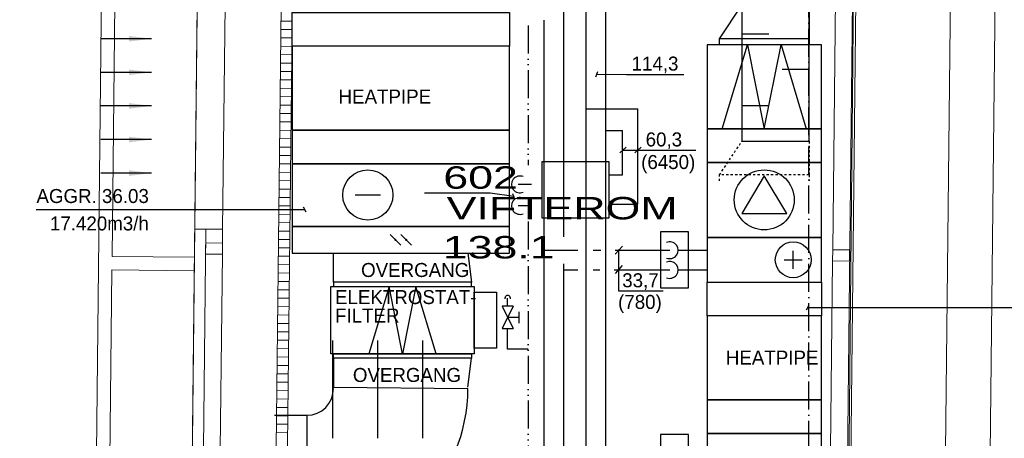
# Model space of a CAD drawing. Header units: millimetres. Extents: x 0 to 83727, y -867 to 61719.
# Tile 23 of 29: x 48553 to 57346, y 36138 to 39876. Entities that reach past the tile are written whole.
import ezdxf
from ezdxf.enums import TextEntityAlignment as Align

# ---------------------------------------------------------------- set-up
doc = ezdxf.new("R2010")
doc.units = ezdxf.units.MM
doc.header["$LTSCALE"] = 50
doc.header["$MEASUREMENT"] = 0
doc.header["$PDMODE"] = 1
for name, pattern in [('2V-CENT', [23, 20, -1.5, 0, -1.5]), ('V-GOMD', [0.8, 0.4, -0.4]), ('V-KU', [2, 1, 1]), ('V-SPV', [7, 5, -1, 0, -1]), ('V-V', [2, 1, 1]), ('V-VV', [8, 5, -1, 0, -1, 0, -1])]:
    doc.linetypes.add(name, pattern=pattern)
doc.layers.get('0').update_dxf_attribs({"linetype": 'CONTINUOUS'})
for name, color, linetype in [('20606A200D001$0$A12-HEL1', 1, 'CONTINUOUS'), ('20606A200D001$0$A23-HEL1', 1, 'CONTINUOUS'), ('20606A200D001$0$A23-HEL2', 1, 'CONTINUOUS'), ('20606A200D001$0$A23-HEL3', 1, 'CONTINUOUS'), ('20606A200D001$0$A23-HEL4', 1, 'CONTINUOUS'), ('20606A200D001$0$A24-HEL2', 1, 'CONTINUOUS'), ('20606A200D001$0$A24-SKR1', 1, 'CONTINUOUS'), ('20606A200D001$0$A26-HEL1', 1, 'CONTINUOUS'), ('20606A200D001$0$omriss', 1, 'CONTINUOUS'), ('20606A200D001$0$Rominfo', 7, 'CONTINUOUS'), ('V050', 1, 'CONTINUOUS'), ('V051', 1, 'CONTINUOUS'), ('V060-', 3, 'CONTINUOUS'), ('V061-', 1, 'CONTINUOUS'), ('V070-', 3, 'CONTINUOUS'), ('V080-', 3, 'CONTINUOUS'), ('V090-', 2, 'CONTINUOUS'), ('V100-', 6, 'CONTINUOUS'), ('V101-', 1, 'CONTINUOUS'), ('V110-', 6, 'CONTINUOUS'), ('V111-', 1, 'CONTINUOUS')]:
    doc.layers.add(name, color=color, linetype=linetype)
doc.styles.add('20606A200D001$0$Standard', font='arial.ttf')
doc.styles.add('FISO', font='fiso')

# ---------------------------------------------------------------- blocks, each defined once
blk = doc.blocks.new('V400', base_point=(16229, 22597))
for p, q in [((16229, 22598), (16229, 22597)), ((16230, 22598), (16229, 22598)), ((16230, 22597), (16230, 22598)), ((16229, 22597), (16230, 22597))]:
    blk.add_line(p, q)
blk = doc.blocks.new('V406', base_point=(16230, 22594))
at = {"color": 1}
for p, q in [((16229.8, 22594), (16230.2, 22594.4)), ((16229.8, 22593.6), (16230.2, 22594))]:
    blk.add_line(p, q, dxfattribs=at)
at = {"color": 1, "const_width": 0.04}
for points in [[(16230, 22594.22, -1), (16230, 22594.18, -1), (16230, 22594.22, -1)], [(16230, 22593.82, -1), (16230, 22593.78, -1), (16230, 22593.82, -1)]]:
    blk.add_lwpolyline(points, format="xyb", dxfattribs=at)
blk = doc.blocks.new('V404', base_point=(16232, 22594))
at = {"color": 1}
blk.add_line((16231.8, 22594), (16232.2, 22594), dxfattribs=at)
blk.add_circle((16232, 22594), 0.4, dxfattribs=at)
blk = doc.blocks.new('V405', base_point=(16234, 22594))
at = {"color": 1}
blk.add_line((16234, 22594.2), (16234, 22593.8), dxfattribs=at)
blk.add_blockref('V404', (16234, 22594), dxfattribs=at)
blk = doc.blocks.new('V407', base_point=(16228, 22591))
at = {"color": 1}
for p, q in [((16228.32, 22591), (16227.82, 22591.3)), ((16227.82, 22591.3), (16227.82, 22590.7)), ((16227.82, 22590.7), (16228.32, 22591))]:
    blk.add_line(p, q, dxfattribs=at)
blk.add_circle((16228, 22591), 0.4, dxfattribs=at)
blk = doc.blocks.new('V403', base_point=(16234, 22597))
at = {"color": 1}
for p, q in [((16233.5, 22597.5), (16234.5, 22597.2)), ((16234.5, 22597.2), (16233.5, 22597)), ((16233.5, 22597), (16234.5, 22596.8)), ((16234.5, 22596.8), (16233.5, 22596.5))]:
    blk.add_line(p, q, dxfattribs=at)
blk = doc.blocks.new('KHDIMF_800X600X300')
at = {"color": 0, "linetype": 'ByBlock'}
for p, q in [((-150, -400), (-150, 400)), ((-150, 400), (150, 200)), ((150, 200), (150, -400)), ((150, -400), (-150, -400))]:
    blk.add_line(p, q, dxfattribs=at)
blk = doc.blocks.new('2HDIMF_800X600X300')
for p in [(-150, 0), (150, -100)]:
    blk.add_point(p)
at = {"color": 0, "linetype": 'ByBlock'}
blk.add_blockref('KHDIMF_800X600X300', (0, 0), dxfattribs=at)
at = {"style": 'FISO', "flags": 3}
blk.add_attdef('0', (0, 0), '', height=1, dxfattribs=at)
blk = doc.blocks.new('LD_P_A')
for p, q in [((1, 1), (0, 1)), ((0, 1), (0, 0)), ((1, 0), (1, 1)), ((0, 0), (1, 0))]:
    blk.add_line(p, q)
at = {"color": 1}
for p, q in [((0.2, 1), (0.2, 0.6)), ((0.6, 1), (0.6, 0.6)), ((0.4, 0), (0.4, 0.4)), ((0.8, 0), (0.8, 0.4))]:
    blk.add_line(p, q, dxfattribs=at)
blk = doc.blocks.new('V420', base_point=(455, 404.5))
blk.add_line((455, 404.5), (464, 404.5))
blk.add_solid([(455, 404.5), (459, 405), (459, 404)])
blk = doc.blocks.new('R517')
at = {"color": 0}
for p, q in [((-1, 2), (1, 2)), ((0, 2), (0, 0)), ((-2, 1), (2, -1)), ((-2, -1), (2, 1)), ((-2, 1), (-2, -1)), ((2, -1), (2, 1))]:
    blk.add_line(p, q, dxfattribs=at)
blk = doc.blocks.new('20606A200D001')
at = {"layer": '20606A200D001$0$A12-HEL1', "color": 7, "linetype": 'Continuous', "lineweight": 0}
blk.add_lwpolyline([(70899.2, 12623.6), (71276.9, 47251.1)], dxfattribs=at)
at = {"layer": '20606A200D001$0$A23-HEL1', "color": 7, "linetype": 'Continuous', "lineweight": 0}
for points in [[(63298.5, 47348.1), (63037.6, 23429.6)], [(63339.3, 40087.3), (63314.6, 37827.4)], [(64301.3, 38069.2), (64323.2, 40069.1)], [(64048.6, 37819.4), (63314.6, 37827.4)], [(63313.3, 37707.4), (63288.7, 35447.5)], [(64047.3, 37699.4), (63313.3, 37707.4)]]:
    blk.add_lwpolyline(points, dxfattribs=at)
at = {"layer": '20606A200D001$0$A23-HEL2', "color": 7, "linetype": 'Continuous', "lineweight": 0}
for points in [[(69692.1, 18673.6), (70002, 47265.1)], [(64096.4, 33036.1), (64151.3, 38070.8)]]:
    blk.add_lwpolyline(points, dxfattribs=at)
at = {"layer": '20606A200D001$0$A23-HEL3', "color": 7, "linetype": 'Continuous', "lineweight": 0}
for points in [[(63841.7, 18673.6), (64182.9, 50128.7)], [(69722.1, 18673.6), (70032, 47264.7)], [(69749.7, 37887.2), (69774.2, 40132.1)], [(64301.3, 38069.2), (64051.4, 38071.9)], [(64300, 37946.7), (64301.3, 38069.2)], [(64274.4, 35601.8), (64298.9, 37846.7)], [(69724.1, 35542.4), (69748.6, 37787.3)]]:
    blk.add_lwpolyline(points, dxfattribs=at)
at = {"layer": '20606A200D001$0$A23-HEL4', "color": 7, "linetype": 'Continuous', "lineweight": 0}
for points in [[(64148.9, 37848.3), (64298.9, 37846.7), (64300, 37946.7), (64150, 37948.3)], [(69748.6, 37787.3), (69898.6, 37785.6), (69899.7, 37885.6), (69749.7, 37887.2)]]:
    blk.add_lwpolyline(points, close=True, dxfattribs=at)
at = {"layer": '20606A200D001$0$A24-HEL2', "color": 7, "linetype": 'Continuous', "lineweight": 0}
for points in [[(64868.7, 35070.3), (64924.2, 40162.5)], [(64768.7, 35071.4), (64823.1, 40063.6)]]:
    blk.add_lwpolyline(points, dxfattribs=at)
at = {"layer": '20606A200D001$0$A24-SKR1', "color": 7, "linetype": 'Continuous', "lineweight": 0}
for points in [[(64821.6, 39928.9), (64921.6, 39927.8)], [(64820.8, 39853.9), (64920.8, 39852.8)], [(64820, 39778.9), (64920, 39777.9)], [(64819.2, 39703.9), (64919.2, 39702.9)], [(64818.4, 39629), (64918.4, 39627.9)], [(64816.7, 39479), (64916.7, 39477.9)], [(64817.6, 39554), (64917.6, 39552.9)], [(64815.9, 39404), (64915.9, 39402.9)], [(64815.1, 39329), (64915.1, 39327.9)], [(64814.3, 39254), (64914.3, 39252.9)], [(64813.5, 39179), (64913.5, 39177.9)], [(64812.7, 39104), (64912.6, 39102.9)], [(64811, 38954), (64911, 38952.9)], [(64811.8, 39029), (64911.8, 39027.9)], [(64810.2, 38879), (64910.2, 38877.9)], [(64809.4, 38804), (64909.4, 38802.9)], [(64808.6, 38729), (64908.6, 38727.9)], [(64807.7, 38654), (64907.7, 38652.9)], [(64806.9, 38579), (64906.9, 38577.9)], [(64805.3, 38429), (64905.3, 38427.9)], [(64806.1, 38504), (64906.1, 38502.9)], [(64804.5, 38354), (64904.5, 38352.9)], [(64803.7, 38279), (64903.6, 38277.9)], [(64802.8, 38204), (64902.8, 38202.9)], [(64802, 38129), (64902, 38128)], [(64801.2, 38054), (64901.2, 38053)], [(64799.6, 37904.1), (64899.6, 37903)], [(64800.4, 37979), (64900.4, 37978)], [(64798.8, 37829.1), (64898.7, 37828)], [(64797.9, 37754.1), (64897.9, 37753)], [(64797.1, 37679.1), (64897.1, 37678)], [(64796.3, 37604.1), (64896.3, 37603)], [(64795.5, 37529.1), (64895.5, 37528)], [(64793.8, 37379.1), (64893.8, 37378)], [(64794.7, 37454.1), (64894.7, 37453)], [(64793, 37304.1), (64893, 37303)], [(64792.2, 37229.1), (64892.2, 37228)], [(64791.4, 37154.1), (64891.4, 37153)], [(64790.6, 37079.1), (64890.6, 37078)], [(64788.9, 36929.1), (64888.9, 36928)], [(64789.7, 37004.1), (64889.7, 37003)], [(64788.1, 36854.1), (64888.1, 36853)], [(64787.3, 36779.1), (64887.3, 36778)], [(64786.5, 36704.1), (64886.5, 36703)], [(64785.7, 36629.1), (64885.7, 36628)], [(64784.8, 36554.1), (64884.8, 36553)], [(64783.2, 36404.1), (64883.2, 36403.1)], [(64784, 36479.1), (64884, 36478.1)], [(64782.4, 36329.2), (64882.4, 36328.1)], [(64781.6, 36254.2), (64881.6, 36253.1)]]:
    blk.add_lwpolyline(points, dxfattribs=at)
at = {"layer": '20606A200D001$0$A26-HEL1', "color": 7, "linetype": 'Continuous', "lineweight": 0}
blk.add_lwpolyline([(70877, 47255.5), (70567, 18664.4)], dxfattribs=at)
at = {"layer": '20606A200D001$0$omriss', "color": 7, "linetype": 'Continuous', "lineweight": 0}
blk.add_lwpolyline([(63868.1, 21033.6), (55205, 21033.6), (55205, 12323.6), (32179, 12323.6), (32179, 13843.6), (35975, 13843.6), (35945, 21333.6), (63868.1, 21333.6), (64182.9, 50128.7), (72597.5, 50024.4), (72562.9, 47188.4), (70002, 47265.1), (69726.8, 18635.1), (63841.7, 18673.6)], close=True, dxfattribs=at)
at = {"layer": '20606A200D001$0$Rominfo', "color": 7, "linetype": 'Continuous', "style": '20606A200D001$0$Standard', "width": 1.428571}
for s, p in [('602', (66271.9, 38431.7)), ('VIFTEROM', (66301.5, 38157.9)), ('138.1', (66267.2, 37809.1))]:
    blk.add_text(s, height=200, dxfattribs=at).set_placement(p)

msp = doc.modelspace()

# ---------------------------------------------------------------- linework, layer by layer
at = {"layer": 'V050'}
for points in [[(51356.43, 37493.04), (52586.43, 37493.04), (52586.43, 37533.04), (51356.43, 37533.04)], [(52611.43, 37442.51), (52811.43, 37442.51), (52811.43, 36942.51), (52611.43, 36942.51)], [(51356.43, 36893.04), (52586.43, 36893.04), (52586.43, 36853.04), (51356.43, 36853.04)]]:
    msp.add_lwpolyline(points, close=True, dxfattribs=at)
at = {"layer": 'V051'}
for p, q in [((49731.65, 38178.96), (48699.93, 38178.96)), ((51099, 38178.96), (49731.65, 38178.96)), ((51111.5, 38157.31), (51086.5, 38200.61)), ((55578.49, 37285.18), (55603.49, 37328.48)), ((55590.99, 37306.83), (57858.24, 37306.83))]:
    msp.add_line(p, q, dxfattribs=at)
at = {"layer": 'V060-', "linetype": 'Continuous'}
for p, q in [((54802.06, 39652.09), (54802.06, 39706.14)), ((55602.06, 39706.14), (55602.06, 39652.09)), ((51356.43, 37533.04), (51356.43, 37792.35)), ((52556.43, 37792.35), (52586.43, 37533.04)), ((51350.19, 36137.95), (51350.19, 37012.33)), ((52150.19, 37012.33), (52150.19, 36137.95)), ((51356.43, 36853.04), (51356.43, 36593.74)), ((52556.43, 36593.74), (52586.43, 36853.04)), ((50828.2, 36343.16), (51116, 36343.16))]:
    msp.add_line(p, q, dxfattribs=at)
at = {"layer": 'V060-', "linetype": 'V-GOMD'}
for p, q in [((54802.06, 38436.18), (54802.06, 38490.23)), ((55602.06, 38490.23), (55602.06, 38436.18))]:
    msp.add_line(p, q, dxfattribs=at)
at = {"layer": 'V060-', "color": 1, "linetype": '2V-CENT'}
msp.add_line((51750.19, 36137.95), (51750.19, 37012.33), dxfattribs=at)
at = {"layer": 'V060-'}
for p, q in [((51356.43, 36593.74), (52556, 36583.16)), ((51116, 36343.16), (51116, 35143.16))]:
    msp.add_line(p, q, dxfattribs=at)
at = {"layer": 'V060-', "const_width": 6.36}
for points in [[(53607.14, 39080.89, 1), (53614.5, 39080.89, 1)], [(53785.14, 38886.04, 1), (53792.5, 38886.04, 1)]]:
    msp.add_lwpolyline(points, format="xyb", close=True, dxfattribs=at)
at = {"layer": 'V060-'}
for points in [[(53216.53, 38108.02), (53816.53, 38108.02), (53816.53, 38608.02), (53216.53, 38608.02)], [(54274.26, 37481.7), (54524.26, 37481.7), (54524.26, 37981.7), (54274.26, 37981.7)], [(54274.26, 35672.75), (54524.26, 35672.75), (54524.26, 36172.75), (54274.26, 36172.75)]]:
    msp.add_lwpolyline(points, close=True, dxfattribs=at)
for radius in [1440, 240]:
    msp.add_arc((51116, 36583.16), radius, 270, 360, dxfattribs=at)
at = {"layer": 'V080-', "linetype": 'V-VV'}
for p, q in [((53094.58, 39824.59), (53094.58, 38577.56)), ((53094.58, 38074.92), (53094.58, 31186.45)), ((52910.71, 37317.06), (52910.71, 37389.17)), ((52910.71, 36933.31), (52910.71, 37117.06)), ((53094.58, 36933.31), (52910.71, 36933.31))]:
    msp.add_line(p, q, dxfattribs=at)
at = {"layer": 'V080-', "color": 1}
msp.add_arc((52910.71, 37389.17), 25, 343.472987, 556.527013, dxfattribs=at)
at = {"layer": 'V090-', "linetype": 'V-SPV'}
msp.add_line((55601.02, 34994.02), (55601.02, 41676.67), dxfattribs=at)
at = {"layer": 'V100-', "linetype": 'V-V'}
for p, q in [((53413, 37937.54), (53413, 45539.24)), ((53237.38, 35031.38), (53237.38, 39871.67)), ((53237.38, 37816.79), (53538.2, 37816.79)), ((53674.58, 37816.79), (53742.77, 37816.79)), ((53870.62, 37816.79), (54358.03, 37816.79)), ((54432.68, 37816.79), (54693.15, 37816.79)), ((53413, 35031.38), (53413, 37694.69)), ((53413, 37641.17), (53538.2, 37641.17)), ((53674.58, 37641.17), (53734.25, 37641.17)), ((53862.1, 37641.17), (54358.03, 37641.17)), ((54435.52, 37641.17), (54693.15, 37641.17))]:
    msp.add_line(p, q, dxfattribs=at)
at = {"layer": 'V100-', "color": 1}
for centre in [(54358.03, 37817.27), (54358.03, 37641.1)]:
    msp.add_arc(centre, 75, 248.054367, 471.945633, dxfattribs=at)
at = {"layer": 'V101-'}
for p, q in [((53968.38, 38739.07), (53912.65, 38687.08)), ((54591.14, 38708.96), (53937.12, 38708.96)), ((54102.99, 38739.07), (54047.26, 38687.08)), ((53901.47, 37455.04), (54299.39, 37455.04))]:
    msp.add_line(p, q, dxfattribs=at)
at = {"layer": 'V110-', "linetype": 'V-KU'}
for p, q in [((53610.82, 35031.38), (53610.82, 42580.44)), ((53788.82, 35914.46), (53788.82, 42306.67)), ((53610.82, 39080.89), (54071.73, 39080.89)), ((54071.73, 38227.75), (54071.73, 39080.89)), ((53788.82, 38886.04), (53937.12, 38886.04)), ((53937.12, 38491.06), (53937.12, 38886.04)), ((53815.16, 38491.06), (53937.12, 38491.06)), ((53815.16, 38227.75), (54071.73, 38227.75))]:
    msp.add_line(p, q, dxfattribs=at)
at = {"layer": 'V110-', "linetype": 'V-V'}
for p, q in [((53122.54, 38405.1), (53004.27, 38405.1)), ((53122.54, 38213.02), (53004.27, 38213.02))]:
    msp.add_line(p, q, dxfattribs=at)
at = {"layer": 'V110-', "color": 1}
for centre in [(53020.26, 38405.17), (53020.26, 38212.54)]:
    msp.add_arc(centre, 75, 68.054367, 291.945633, dxfattribs=at)
at = {"layer": 'V111-'}
for p, q in [((53697.73, 39365.67), (53716.16, 39412.15)), ((53706.94, 39388.91), (53971.57, 39386.38)), ((53971.57, 39386.38), (54483.57, 39386.38)), ((52754.85, 38328.24), (52169.36, 38328.24)), ((52965.57, 38297.26), (52754.85, 38328.24)), ((52974.79, 38274.03), (52956.35, 38320.5)), ((53934.76, 37854.59), (53869.85, 37783.22)), ((53901.47, 37824.15), (53901.47, 37455.04)), ((53934.73, 37679.61), (53869.82, 37608.24))]:
    msp.add_line(p, q, dxfattribs=at)

# ---------------------------------------------------------------- block references
at = {"layer": 'V050', "linetype": 'V-GOMD', "xscale": 1600, "yscale": 600, "zscale": 1600, "rotation": 90}
msp.add_blockref('LD_P_A', (55602.06, 38790.23), dxfattribs=at)
at = {"layer": 'V050'}
for name, p, xscale, yscale, zscale, rotation in [('V400', (52926.43, 39940.33), -300, 1940, 300, 90), ('V400', (52926.43, 38890.33), 750, 1940, 750, 90), ('V400', (55712.06, 38902.09), 750, 1020, 750, 90), ('V403', (55202.06, 39277.09), 750, 750, 750, 90), ('V400', (52926.43, 38590.33), 300, 1940, 300, 90), ('V400', (55712.06, 38602.09), 300, 1020, 300, 90), ('V400', (55712.06, 37932.09), 670, 1020, 670, 90), ('V400', (52926.43, 38030.33), 560, 1940, 560, 90), ('V404', (51661.98, 38310.33), 560, 560, 560, 180), ('V407', (55202.06, 38267.09), 670, 670, 670, 90), ('V400', (52926.43, 37790.33), 240, 1940, 240, 90), ('V406', (51956.43, 37910.33), 240, 240, 240, 90), ('V400', (55712.06, 37532.09), 400, 1020, 400, 90), ('V405', (55460.82, 37732.09), 400, 400, 400, 90), ('V400', (51331.43, 36893.04), -600, 1280, 600, 270), ('V403', (51971.43, 37193.04), -600, 600, 600, 270), ('V400', (55712.06, 37532.09), -300, 1020, 300, 90), ('V400', (55712.06, 36482.09), 750, 1020, 750, 90), ('V400', (55712.06, 36182.09), 300, 1020, 300, 90), ('V400', (55712.06, 35622.09), 560, 1020, 560, 90)]:
    msp.add_blockref(name, p, dxfattribs=dict(at, xscale=xscale, yscale=yscale, zscale=zscale, rotation=rotation))
at = {"layer": 'V060-'}
msp.add_blockref('20606A200D001', (-13935.71, -65), dxfattribs=at)
at = {"layer": 'V060-', "linetype": 'Continuous', "rotation": 90}
msp.add_blockref('2HDIMF_800X600X300', (55202.06, 39856.14), dxfattribs=at)
at = {"layer": 'V060-', "linetype": 'V-GOMD', "rotation": 90}
msp.add_blockref('2HDIMF_800X600X300', (55202.06, 38640.23), dxfattribs=at)
at = {"layer": 'V070-', "xscale": 50, "yscale": 50, "zscale": 50, "rotation": 180}
for p in [(49729.28, 39705.83), (49729.28, 39405.83), (49729.28, 39105.83), (49729.28, 38805.83), (49729.28, 38505.83)]:
    msp.add_blockref('V420', p, dxfattribs=at)
at = {"layer": 'V110-', "color": 1, "xscale": 50, "yscale": 50, "zscale": 50, "rotation": 269.9999999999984}
msp.add_blockref('R517', (52910.71, 37217.06), dxfattribs=at)

# ---------------------------------------------------------------- texts
at = {"layer": 'V051', "color": 1, "style": 'FISO'}
for s, p in [('HEATPIPE', (51400.66, 39127.48)), ('ELEKTROSTAT-', (51369.25, 37336.53)), ('FILTER', (51369.25, 37171.95)), ('HEATPIPE', (54859.22, 36796.07))]:
    msp.add_text(s, height=125, dxfattribs=at).set_placement(p)
for s, p in [('AGGR. 36.03', (49706.65, 38238.96)), ('17.420m3/h', (49706.65, 37993.96))]:
    msp.add_text(s, height=125, dxfattribs=at).set_placement(p, align=Align.RIGHT)
at = {"layer": 'V061-', "color": 1, "style": 'FISO'}
for p in [(51601.96, 37578.4), (51528.68, 36640.95)]:
    msp.add_text('OVERGANG', height=125, dxfattribs=at).set_placement(p)
at = {"layer": 'V101-', "color": 1, "style": 'FISO'}
for s, p in [('33,7', (54259.31, 37486.47)), ('(780)', (54287.08, 37293.08))]:
    msp.add_text(s, height=125, dxfattribs=at).set_placement(p, align=Align.RIGHT)
at = {"layer": 'V111-', "color": 1, "style": 'FISO'}
for s, p in [('114,3', (54435.76, 39421.6)), ('60,3', (54468.25, 38744.18)), ('(6450)', (54586.01, 38542.54))]:
    msp.add_text(s, height=125, dxfattribs=at).set_placement(p, align=Align.RIGHT)

doc.saveas('drawing.dxf')
